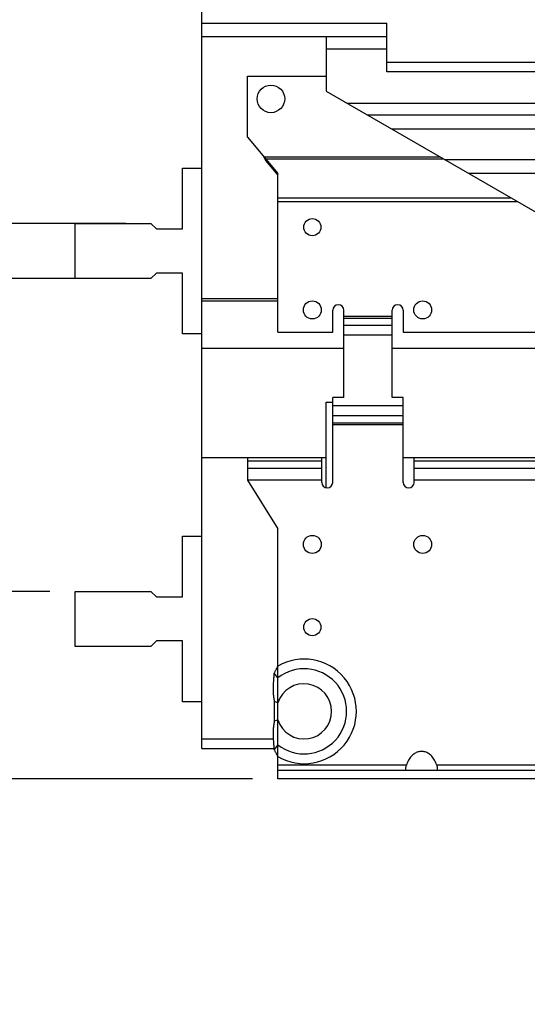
# Model space of a CAD drawing. Extents: x 0 to 17, y 0 to 11.
# Tile 4 of 29: x 10.1 to 11.3, y 1.8 to 4.2. Entities that reach past the tile are written whole.
import ezdxf
from ezdxf.enums import TextEntityAlignment as Align

# ---------------------------------------------------------------- set-up
doc = ezdxf.new("R2010")
doc.units = 0
doc.header["$LTSCALE"] = 0.935
doc.layers.get('0').update_dxf_attribs({"linetype": 'CONTINUOUS'})
doc.styles.add('TEXTSTYLE_0', font='arial.ttf', dxfattribs={"width": 0.8})
doc.dimstyles.new('DIMSTYLE_1', dxfattribs={"dimtxt": 0.12, "dimasz": 0.12, "dimexe": 0.18, "dimexo": 0.0625, "dimgap": 0.09, "dimtad": 0, "dimtih": 1, "dimtoh": 1, "dimdec": 1, "dimlfac": 6, "dimzin": 4, "dimtxsty": 'STANDARD', "dimcen": 0.09, "dimazin": 3, "dimtp": 0.1, "dimtm": 0.1, "dimtfac": 1, "dimtdec": 1, "dimtofl": 0, "dimtmove": 0, "dimatfit": 3, "dimtolj": 1, "dimtzin": 4})

# ---------------------------------------------------------------- blocks, each defined once
blk = doc.blocks.new('*D0')
at = {"color": 2, "linetype": 'CONTINUOUS'}
for p, q in [((10.1720357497, 3.6688687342), (9.1854409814, 3.6688687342)), ((9.2454409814, 3.6688687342), (9.2454409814, 3.5034104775)), ((9.2454409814, 2.34767254), (9.2454409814, 3.1314104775)), ((10.6543192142, 2.34767254), (9.1854409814, 2.34767254))]:
    blk.add_line(p, q, dxfattribs=at)
for points in [[(9.2754409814, 3.5488687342), (9.2454409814, 3.6688687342), (9.2154409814, 3.5488687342)], [(9.2154409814, 2.46767254), (9.2454409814, 2.34767254), (9.2754409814, 2.46767254)]]:
    blk.add_solid(points, dxfattribs=at)
at = {"color": 2, "linetype": 'CONTINUOUS', "style": 'TEXTSTYLE_0'}
for s, width, p, p2 in [('7.93', 0.6793680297, (8.9893815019, 3.3474104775), (9.3154781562, 3.3474104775)), ('[', 0.3866171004, (8.9893815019, 3.1674104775), (9.0357755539, 3.1674104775)), ('201,4', 0.6988847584, (9.0357755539, 3.1674104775), (9.4551064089, 3.1674104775)), (']', 0.3866171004, (9.4551064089, 3.1674104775), (9.501500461, 3.1674104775))]:
    blk.add_text(s, height=0.12, dxfattribs=dict(at, width=width)).set_placement(p, p2, align=Align.FIT)
blk = doc.blocks.new('*D1')
at = {"color": 2, "linetype": 'CONTINUOUS'}
for p, q in [((10.1720357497, 2.7938687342), (9.9425055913, 2.7938687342)), ((10.0025055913, 2.7938687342), (10.0025055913, 2.5707706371)), ((10.0025055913, 2.34767254), (10.0025055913, 2.5707706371)), ((10.0025055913, 2.5707706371), (10.0025055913, 2.1188557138)), ((10.6543192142, 2.34767254), (9.9425055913, 2.34767254)), ((10.0025055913, 2.1188557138), (9.8571236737, 2.1188557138))]:
    blk.add_line(p, q, dxfattribs=at)
for points in [[(10.0325055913, 2.6738687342), (10.0025055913, 2.7938687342), (9.9725055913, 2.6738687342)], [(9.9725055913, 2.46767254), (10.0025055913, 2.34767254), (10.0325055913, 2.46767254)]]:
    blk.add_solid(points, dxfattribs=at)
at = {"color": 2, "linetype": 'CONTINUOUS', "style": 'TEXTSTYLE_0'}
for s, width, p, p2 in [('2.68', 0.6793680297, (9.3782389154, 2.0588557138), (9.7043355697, 2.0588557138)), ('[', 0.3866171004, (9.3782389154, 1.8788557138), (9.4246329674, 1.8788557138)), ('68,0', 0.6793680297, (9.4246329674, 1.8788557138), (9.7507296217, 1.8788557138)), (']', 0.3866171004, (9.7507296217, 1.8788557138), (9.7971236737, 1.8788557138))]:
    blk.add_text(s, height=0.12, dxfattribs=dict(at, width=width)).set_placement(p, p2, align=Align.FIT)
blk = doc.blocks.new('*D2')
at = {"color": 2, "linetype": 'CONTINUOUS'}
for p, q in [((9.9873590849, 4.168352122), (9.8574180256, 4.168352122)), ((9.9873590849, 3.6688687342), (9.9873590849, 4.168352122)), ((10.3524819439, 3.6688687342), (9.9273590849, 3.6688687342)), ((10.3524819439, 3.5376351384), (9.9273590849, 3.5376351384)), ((9.9873590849, 3.5376351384), (9.9873590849, 3.3576351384))]:
    blk.add_line(p, q, dxfattribs=at)
for points in [[(9.9573590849, 3.7888687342), (9.9873590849, 3.6688687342), (10.0173590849, 3.7888687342)], [(10.0173590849, 3.4176351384), (9.9873590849, 3.5376351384), (9.9573590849, 3.4176351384)]]:
    blk.add_solid(points, dxfattribs=at)
at = {"color": 2, "linetype": 'CONTINUOUS', "style": 'TEXTSTYLE_0'}
for s, width, p, p2 in [('.79', 0.6468401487, (9.3785332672, 4.108352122), (9.6113957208, 4.108352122)), ('[', 0.3866171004, (9.3785332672, 3.928352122), (9.4249273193, 3.928352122)), (']', 0.3866171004, (9.7510239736, 3.928352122), (9.7974180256, 3.928352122)), ('20,0', 0.6793680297, (9.4249273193, 3.928352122), (9.7510239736, 3.928352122))]:
    blk.add_text(s, height=0.12, dxfattribs=dict(at, width=width)).set_placement(p, p2, align=Align.FIT)

msp = doc.modelspace()

# ---------------------------------------------------------------- linework, layer by layer
at = {"color": 7, "linetype": 'CONTINUOUS'}
for p, q in [((10.53387302, 2.4198529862), (10.53387302, 4.3883569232)), ((10.53387302, 4.145574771), (10.973505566, 4.145574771)), ((10.973505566, 4.0294330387), (10.973505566, 4.145574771)), ((10.973505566, 4.112766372), (10.53387302, 4.112766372)), ((10.8291486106, 4.112766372), (10.8291486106, 3.9834809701)), ((10.973505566, 4.0832388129), (10.8291486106, 4.0832388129)), ((10.973505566, 4.0523989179), (11.4984399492, 4.0523989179)), ((11.4984399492, 4.0294330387), (10.973505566, 4.0294330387)), ((10.6421407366, 3.8739192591), (10.6421407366, 4.0189323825)), ((10.6421407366, 4.0189323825), (10.8291486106, 4.0189323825)), ((10.8291486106, 3.9834809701), (11.5542142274, 3.564864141)), ((11.6362352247, 3.9543058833), (10.8796813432, 3.9543058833)), ((11.6362352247, 3.926086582), (10.9285586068, 3.926086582)), ((11.6362352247, 3.893278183), (10.9853844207, 3.893278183)), ((10.6421407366, 3.8739192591), (10.7143192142, 3.787900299)), ((10.6813120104, 3.8272367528), (10.6850276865, 3.8183804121)), ((10.6813120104, 3.8272367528), (11.0997715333, 3.8272367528)), ((10.6850276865, 3.8228085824), (10.6850276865, 3.8183804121)), ((10.6850276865, 3.8228085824), (11.1074413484, 3.822808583)), ((10.6850276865, 3.8183804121), (10.7143192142, 3.7834721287)), ((11.6362352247, 3.8204435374), (11.1115377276, 3.8204435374)), ((10.4879412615, 3.6557453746), (10.4879412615, 3.80010233)), ((10.4879412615, 3.80010233), (10.53387302, 3.80010233)), ((10.7143192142, 3.410008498), (10.7143192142, 3.787900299)), ((11.6362352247, 3.7876351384), (11.1683635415, 3.7876351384)), ((10.7143192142, 3.7298884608), (11.2683837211, 3.7298884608)), ((10.7143192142, 3.72103212), (11.2837233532, 3.72103212)), ((10.2320357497, 3.5376351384), (10.2320357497, 3.6688687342)), ((10.2320357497, 3.6688687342), (10.4124819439, 3.6688687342)), ((10.4124819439, 3.6688687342), (10.4256053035, 3.6557453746)), ((10.4256053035, 3.6557453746), (10.4879412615, 3.6557453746)), ((10.4124819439, 3.5376351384), (10.2320357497, 3.5376351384)), ((10.4256053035, 3.550758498), (10.4124819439, 3.5376351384)), ((10.4879412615, 3.550758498), (10.4256053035, 3.550758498)), ((10.4879412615, 3.4064015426), (10.4879412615, 3.550758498)), ((10.53387302, 3.4900629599), (10.7143192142, 3.4900629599)), ((10.53387302, 3.4848136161), (10.7143192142, 3.4848136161)), ((10.8448966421, 3.410008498), (10.8448966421, 3.4625019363)), ((10.8711433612, 3.254496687), (10.8711433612, 3.4625019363)), ((10.9860514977, 3.4473134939), (10.8711433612, 3.4473134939)), ((10.9860514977, 3.4426736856), (10.8711433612, 3.4426736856)), ((10.9860514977, 3.254496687), (10.9860514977, 3.4625019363)), ((11.0122982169, 3.4625019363), (11.0122982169, 3.410008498)), ((10.9860514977, 3.4259896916), (10.8711433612, 3.4259896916)), ((10.53387302, 3.4064015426), (10.4879412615, 3.4064015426)), ((10.7143192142, 3.410008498), (10.8448966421, 3.410008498)), ((10.9860514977, 3.4027906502), (10.8711433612, 3.4027906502)), ((11.0122982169, 3.410008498), (11.6198310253, 3.410008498)), ((10.8711433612, 3.3712965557), (10.53387302, 3.3712965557)), ((11.6362352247, 3.3712965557), (10.9860514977, 3.3712965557)), ((10.8291486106, 3.040211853), (10.8291486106, 3.2436718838)), ((10.8291486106, 3.2436718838), (10.8448966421, 3.2436718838)), ((10.8448966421, 3.0530531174), (10.8448966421, 3.254496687)), ((10.8711433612, 3.254496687), (10.8448966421, 3.254496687)), ((11.0122982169, 3.2348116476), (10.8448966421, 3.2348116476)), ((11.0122982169, 3.254496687), (10.9860514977, 3.254496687)), ((11.0122982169, 3.0530531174), (11.0122982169, 3.254496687)), ((11.0122982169, 3.2116126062), (10.8448966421, 3.2116126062)), ((10.8448966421, 3.1949286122), (11.0122982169, 3.1949286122)), ((10.8448966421, 3.1902888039), (11.0122982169, 3.1902888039)), ((10.53387302, 3.112110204), (10.8291486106, 3.112110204)), ((10.6421407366, 3.112110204), (10.6421407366, 3.0583024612)), ((10.8186499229, 3.1036713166), (10.6421407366, 3.1036713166)), ((10.8186499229, 3.0530531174), (10.8186499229, 3.112110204)), ((11.0122982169, 3.112110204), (11.6362352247, 3.112110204)), ((11.038544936, 3.0530531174), (11.038544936, 3.112110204)), ((11.6198310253, 3.1036713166), (11.038544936, 3.1036713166)), ((10.8186499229, 3.0861413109), (10.6421407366, 3.0861413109)), ((11.6198310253, 3.0861413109), (11.038544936, 3.0861413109)), ((10.6421407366, 3.0583024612), (10.7143192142, 2.9427927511)), ((10.8186499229, 3.0583024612), (10.6421407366, 3.0583024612)), ((11.6198310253, 3.0583024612), (11.038544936, 3.0583024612)), ((10.7143192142, 2.34767254), (10.7143192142, 2.9427927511)), ((10.4879412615, 2.7807453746), (10.4879412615, 2.92510233)), ((10.4879412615, 2.92510233), (10.53387302, 2.92510233)), ((10.2320357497, 2.6626351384), (10.2320357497, 2.7938687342)), ((10.2320357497, 2.7938687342), (10.4124819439, 2.7938687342)), ((10.4124819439, 2.7938687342), (10.4256053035, 2.7807453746)), ((10.4256053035, 2.7807453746), (10.4879412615, 2.7807453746)), ((10.4256053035, 2.675758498), (10.4124819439, 2.6626351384)), ((10.4879412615, 2.675758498), (10.4256053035, 2.675758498)), ((10.4879412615, 2.5314015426), (10.4879412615, 2.675758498)), ((10.4124819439, 2.6626351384), (10.2320357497, 2.6626351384)), ((10.7143192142, 2.5882615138), (10.7057523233, 2.5992323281)), ((10.53387302, 2.5314015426), (10.4879412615, 2.5314015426)), ((10.7143192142, 2.5289225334), (10.7065730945, 2.5314685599)), ((10.7065730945, 2.4853988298), (10.7065730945, 2.5314685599)), ((10.7143192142, 2.4879448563), (10.7065730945, 2.4853988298)), ((10.53387302, 2.4428188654), (10.7041961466, 2.4428188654)), ((10.53387302, 2.4198529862), (10.7056132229, 2.4198529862)), ((10.7143192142, 2.4286058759), (10.7057523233, 2.4176350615)), ((11.0203024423, 2.3804809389), (10.7143192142, 2.3804809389)), ((12.0725869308, 2.3673575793), (10.7143192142, 2.3673575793)), ((11.8168903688, 2.3804809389), (11.0920630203, 2.3804809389)), ((12.0725869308, 2.34767254), (10.7143192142, 2.34767254))]:
    msp.add_line(p, q, dxfattribs=at)
for centre, radius in [((10.6979150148, 3.9651266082), 0.032808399), ((10.7963402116, 3.660008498), 0.0203412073), ((10.7963402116, 3.4631581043), 0.0213254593), ((11.0588074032, 3.4631581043), 0.0213254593), ((10.7963402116, 2.9054153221), 0.0213254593), ((11.0588074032, 2.9054153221), 0.0213254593), ((10.7963402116, 2.7085649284), 0.0203412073)]:
    msp.add_circle(centre, radius, dxfattribs=at)
for centre, radius, start, end in [((10.8580200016, 3.4625019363), 0.0131233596, 0, 180), ((10.9991748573, 3.4625019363), 0.0131233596, 0, 180), ((10.8317732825, 3.0530531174), 0.0131233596, 180, 360), ((11.0254215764, 3.0530531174), 0.0131233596, 180, 360), ((10.7766551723, 2.5084336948), 0.1244820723, 239.9495382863, 120.0504617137), ((10.7766551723, 2.5084336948), 0.1012830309, 232.0144296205, 127.9855703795), ((10.7766551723, 2.5084336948), 0.0656167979, 198.1948723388, 161.8051276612)]:
    msp.add_arc(centre, radius, start, end, dxfattribs=at)
at = {"color": 4, "linetype": 'CONTINUOUS'}
msp.add_open_spline([(0.2175, 10.8), (0.2175006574, 10.8000004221), (0.2175042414, 10.7999998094), (0.2175090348, 10.8000001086), (0.2175185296, 10.7999999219), (0.2175315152, 10.8000000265), (0.2175473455, 10.7999999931), (0.2175683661, 10.800000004), (0.2175946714, 10.7999999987), (0.2176367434, 10.8000000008), (0.217689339, 10.7999999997), (0.2177524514, 10.8000000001), (0.2178155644, 10.8), (0.2178997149, 10.8), (0.218004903, 10.8), (0.2181311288, 10.8), (0.2182994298, 10.8), (0.2185098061, 10.8), (0.2187622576, 10.8), (0.2190147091, 10.8), (0.2192671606, 10.8), (0.2196037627, 10.8), (0.2200245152, 10.8), (0.2205294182, 10.8), (0.2210343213, 10.8), (0.2217075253, 10.8), (0.2225490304, 10.8), (0.2235588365, 10.8), (0.2245686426, 10.8), (0.2255784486, 10.8), (0.2265882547, 10.8), (0.2279346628, 10.8), (0.229617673, 10.8), (0.2316372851, 10.8), (0.2336568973, 10.8), (0.2356765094, 10.8), (0.2376961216, 10.8), (0.2397157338, 10.8), (0.24240855, 10.8), (0.2457745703, 10.8), (0.2498137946, 10.8), (0.2538530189, 10.8), (0.2578922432, 10.8), (0.2619314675, 10.8), (0.2673171, 10.8), (0.2740491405, 10.8), (0.2821275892, 10.8), (0.2902060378, 10.8), (0.2982844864, 10.8), (0.3063629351, 10.8), (0.3144413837, 10.8), (0.3225198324, 10.8), (0.3332910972, 10.8), (0.3467551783, 10.8), (0.3629120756, 10.8), (0.3790689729, 10.8), (0.3952258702, 10.8), (0.4113827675, 10.8), (0.4275396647, 10.8), (0.4490821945, 10.8), (0.4760103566, 10.8), (0.5083241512, 10.8), (0.5406379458, 10.8), (0.5729517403, 10.8), (0.6052655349, 10.8), (0.6375793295, 10.8), (0.6698931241, 10.8), (0.7022069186, 10.8), (0.7452919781, 10.8), (0.7991483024, 10.8), (0.8637758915, 10.8), (0.9284034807, 10.8), (0.9930310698, 10.8), (1.057658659, 10.8), (1.1222862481, 10.8), (1.1869138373, 10.8), (1.2730839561, 10.8), (1.3807966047, 10.8), (1.510051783, 10.8), (1.6393069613, 10.8), (1.7685621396, 10.8), (1.8978173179, 10.8), (2.0270724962, 10.8), (2.1563276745, 10.8), (2.2855828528, 10.8), (2.4148380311, 10.8), (2.5871782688, 10.8), (2.802603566, 10.8), (3.0611139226, 10.8), (3.3196242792, 10.8), (3.5781346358, 10.8), (3.8366449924, 10.8), (4.095155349, 10.8), (4.3536657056, 10.8), (4.6121760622, 10.8), (4.9568565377, 10.8), (5.387707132, 10.8), (5.9047278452, 10.8), (6.4217485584, 10.8), (6.9387692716, 10.8), (7.4557899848, 10.8), (7.972810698, 10.8), (8.4898314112, 10.8), (9.0068521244, 10.8), (9.5238728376, 10.8), (10.0408935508, 10.8), (10.557914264, 10.8), (11.0749349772, 10.8), (11.5919556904, 10.8), (12.0228062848, 10.8), (12.3674867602, 10.8), (12.6259971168, 10.8), (12.8845074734, 10.8), (13.14301783, 10.8), (13.4015281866, 10.8), (13.6600385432, 10.8), (13.9185488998, 10.8), (14.1770592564, 10.8), (14.3924845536, 10.8), (14.5648247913, 10.8), (14.6940799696, 10.8), (14.8233351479, 10.8), (14.9525903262, 10.8), (15.0818455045, 10.8), (15.2111006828, 10.8), (15.3403558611, 10.8), (15.4696110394, 10.8), (15.5988662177, 10.8), (15.7065788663, 10.8), (15.7927489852, 10.8), (15.8573765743, 10.8), (15.9220041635, 10.8), (15.9866317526, 10.8), (16.0512593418, 10.8), (16.1158869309, 10.8), (16.1805145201, 10.8), (16.2343708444, 10.8), (16.2774559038, 10.8), (16.3097696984, 10.8), (16.342083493, 10.8), (16.3743972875, 10.8), (16.4067110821, 10.8), (16.4390248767, 10.8), (16.4713386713, 10.8), (16.5036524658, 10.8), (16.530580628, 10.8), (16.5521231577, 10.8), (16.568280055, 10.8), (16.5844369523, 10.8), (16.6005938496, 10.8), (16.6167507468, 10.8), (16.6329076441, 10.8), (16.6463717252, 10.8), (16.6571429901, 10.8), (16.6652214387, 10.8), (16.6732998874, 10.8), (16.681378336, 10.8), (16.6894567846, 10.8), (16.6975352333, 10.8), (16.7056136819, 10.8), (16.7123457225, 10.8), (16.7177313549, 10.8), (16.7217705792, 10.8), (16.7258098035, 10.8), (16.7298490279, 10.8), (16.7338882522, 10.8), (16.7372542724, 10.8), (16.7399470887, 10.8), (16.7419667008, 10.8), (16.743986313, 10.8), (16.7460059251, 10.8), (16.7480255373, 10.8), (16.7500451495, 10.8), (16.7517281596, 10.8), (16.7530745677, 10.8), (16.7540843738, 10.8), (16.7550941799, 10.8), (16.7561039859, 10.8), (16.757113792, 10.8), (16.7579552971, 10.8), (16.7586285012, 10.8), (16.7591334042, 10.8), (16.7596383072, 10.8), (16.7600590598, 10.8), (16.7603956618, 10.8), (16.7606481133, 10.8), (16.7609005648, 10.8), (16.7611530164, 10.8), (16.7613633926, 10.8), (16.7615316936, 10.8), (16.7616579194, 10.8), (16.7617631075, 10.8), (16.761847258, 10.8), (16.761910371, 10.8000000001), (16.7619734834, 10.7999999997), (16.7620260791, 10.8000000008), (16.762068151, 10.7999999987), (16.7620944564, 10.800000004), (16.762115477, 10.7999999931), (16.7621313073, 10.8000000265), (16.7621442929, 10.7999999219), (16.7621537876, 10.8000001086), (16.7621585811, 10.7999998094), (16.762163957, 10.8000007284), (16.7621625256, 10.7999972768), (16.7621629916, 10.7999941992), (16.7621627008, 10.799988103), (16.7621628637, 10.7999797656), (16.7621628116, 10.7999696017), (16.7621628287, 10.7999561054), (16.7621628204, 10.7999392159), (16.7621628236, 10.7999122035), (16.762162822, 10.7998784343), (16.7621628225, 10.7998379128), (16.7621628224, 10.7997973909), (16.7621628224, 10.7997433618), (16.7621628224, 10.7996758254), (16.7621628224, 10.7995947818), (16.7621628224, 10.7994867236), (16.7621628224, 10.7993516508), (16.7621628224, 10.7991895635), (16.7621628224, 10.7990274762), (16.7621628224, 10.7988653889), (16.7621628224, 10.7986492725), (16.7621628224, 10.798379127), (16.7621628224, 10.7980549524), (16.7621628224, 10.7977307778), (16.7621628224, 10.797298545), (16.7621628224, 10.796758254), (16.7621628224, 10.7961099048), (16.7621628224, 10.7954615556), (16.7621628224, 10.7948132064), (16.7621628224, 10.7941648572), (16.7621628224, 10.7933003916), (16.7621628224, 10.7922198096), (16.7621628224, 10.7909231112), (16.7621628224, 10.7896264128), (16.7621628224, 10.7883297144), (16.7621628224, 10.787033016), (16.7621628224, 10.7857363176), (16.7621628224, 10.7840073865), (16.7621628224, 10.7818462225), (16.7621628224, 10.7792528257), (16.7621628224, 10.7766594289), (16.7621628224, 10.7740660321), (16.7621628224, 10.7714726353), (16.7621628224, 10.7680147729), (16.7621628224, 10.7636924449), (16.7621628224, 10.7585056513), (16.7621628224, 10.7533188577), (16.7621628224, 10.7481320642), (16.7621628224, 10.7429452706), (16.7621628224, 10.737758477), (16.7621628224, 10.7325716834), (16.7621628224, 10.7256559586), (16.7621628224, 10.7170113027), (16.7621628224, 10.7066377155), (16.7621628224, 10.6962641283), (16.7621628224, 10.6858905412), (16.7621628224, 10.675516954), (16.7621628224, 10.6651433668), (16.7621628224, 10.6513119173), (16.7621628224, 10.6340226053), (16.7621628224, 10.613275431), (16.7621628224, 10.5925282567), (16.7621628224, 10.5717810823), (16.7621628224, 10.551033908), (16.7621628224, 10.5302867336), (16.7621628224, 10.5095395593), (16.7621628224, 10.488792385), (16.7621628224, 10.4611294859), (16.7621628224, 10.426550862), (16.7621628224, 10.3850565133), (16.7621628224, 10.3435621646), (16.7621628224, 10.302067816), (16.7621628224, 10.2605734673), (16.7621628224, 10.2190791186), (16.7621628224, 10.17758477), (16.7621628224, 10.1222589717), (16.7621628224, 10.0531017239), (16.7621628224, 9.9701130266), (16.7621628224, 9.8871243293), (16.7621628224, 9.8041356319), (16.7621628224, 9.7211469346), (16.7621628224, 9.6381582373), (16.7621628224, 9.5551695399), (16.7621628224, 9.4721808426), (16.7621628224, 9.3891921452), (16.7621628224, 9.2785405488), (16.7621628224, 9.1402260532), (16.7621628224, 8.9742486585), (16.7621628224, 8.8082712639), (16.7621628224, 8.6422938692), (16.7621628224, 8.4763164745), (16.7621628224, 8.3103390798), (16.7621628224, 8.1443616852), (16.7621628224, 7.9783842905), (16.7621628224, 7.7570810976), (16.7621628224, 7.4804521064), (16.7621628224, 7.1484973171), (16.7621628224, 6.8165425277), (16.7621628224, 6.4845877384), (16.7621628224, 6.152632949), (16.7621628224, 5.8206781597), (16.7621628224, 5.4887233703), (16.7621628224, 5.156768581), (16.7621628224, 4.8248137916), (16.7621628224, 4.4928590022), (16.7621628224, 4.1609042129), (16.7621628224, 3.8289494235), (16.7621628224, 3.4969946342), (16.7621628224, 3.220365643), (16.7621628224, 2.9990624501), (16.7621628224, 2.8330850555), (16.7621628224, 2.6671076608), (16.7621628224, 2.5011302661), (16.7621628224, 2.3351528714), (16.7621628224, 2.1691754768), (16.7621628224, 2.0031980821), (16.7621628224, 1.8372206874), (16.7621628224, 1.6989061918), (16.7621628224, 1.5882545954), (16.7621628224, 1.505265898), (16.7621628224, 1.4222772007), (16.7621628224, 1.3392885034), (16.7621628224, 1.256299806), (16.7621628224, 1.1733111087), (16.7621628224, 1.0903224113), (16.7621628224, 1.007333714), (16.7621628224, 0.9243450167), (16.7621628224, 0.8551877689), (16.7621628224, 0.7998619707), (16.7621628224, 0.758367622), (16.7621628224, 0.7168732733), (16.7621628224, 0.6753789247), (16.7621628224, 0.633884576), (16.7621628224, 0.5923902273), (16.7621628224, 0.5508958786), (16.7621628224, 0.5163172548), (16.7621628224, 0.4886543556), (16.7621628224, 0.4679071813), (16.7621628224, 0.447160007), (16.7621628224, 0.4264128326), (16.7621628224, 0.4056656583), (16.7621628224, 0.384918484), (16.7621628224, 0.3641713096), (16.7621628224, 0.3434241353), (16.7621628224, 0.3261348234), (16.7621628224, 0.3123033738), (16.7621628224, 0.3019297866), (16.7621628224, 0.2915561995), (16.7621628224, 0.2811826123), (16.7621628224, 0.2708090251), (16.7621628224, 0.260435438), (16.7621628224, 0.251790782), (16.7621628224, 0.2448750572), (16.7621628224, 0.2396882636), (16.7621628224, 0.23450147), (16.7621628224, 0.2293146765), (16.7621628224, 0.2241278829), (16.7621628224, 0.2189410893), (16.7621628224, 0.2137542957), (16.7621628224, 0.2094319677), (16.7621628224, 0.2059741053), (16.7621628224, 0.2033807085), (16.7621628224, 0.2007873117), (16.7621628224, 0.198193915), (16.7621628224, 0.1956005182), (16.7621628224, 0.1934393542), (16.7621628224, 0.191710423), (16.7621628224, 0.1904137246), (16.7621628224, 0.1891170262), (16.7621628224, 0.1878203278), (16.7621628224, 0.1865236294), (16.7621628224, 0.185226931), (16.7621628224, 0.184146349), (16.7621628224, 0.1832818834), (16.7621628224, 0.1826335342), (16.7621628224, 0.181985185), (16.7621628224, 0.1813368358), (16.7621628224, 0.1806884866), (16.7621628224, 0.1801481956), (16.7621628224, 0.1797159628), (16.7621628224, 0.1793917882), (16.7621628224, 0.1790676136), (16.7621628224, 0.1787974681), (16.7621628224, 0.1785813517), (16.7621628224, 0.1784192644), (16.7621628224, 0.1782571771), (16.7621628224, 0.1780950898), (16.7621628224, 0.1779600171), (16.7621628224, 0.1778519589), (16.7621628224, 0.1777709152), (16.7621628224, 0.1777033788), (16.7621628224, 0.1776493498), (16.7621628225, 0.1776088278), (16.762162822, 0.1775683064), (16.7621628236, 0.1775345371), (16.7621628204, 0.1775075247), (16.7621628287, 0.1774906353), (16.7621628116, 0.1774771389), (16.7621628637, 0.177466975), (16.7621627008, 0.1774586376), (16.7621629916, 0.1774525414), (16.7621625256, 0.1774494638), (16.762163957, 0.1774460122), (16.7621585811, 0.1774469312), (16.7621537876, 0.177446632), (16.7621442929, 0.1774468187), (16.7621313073, 0.1774467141), (16.762115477, 0.1774467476), (16.7620944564, 0.1774467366), (16.762068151, 0.1774467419), (16.7620260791, 0.1774467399), (16.7619734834, 0.1774467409), (16.761910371, 0.1774467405), (16.761847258, 0.1774467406), (16.7617631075, 0.1774467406), (16.7616579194, 0.1774467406), (16.7615316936, 0.1774467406), (16.7613633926, 0.1774467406), (16.7611530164, 0.1774467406), (16.7609005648, 0.1774467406), (16.7606481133, 0.1774467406), (16.7603956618, 0.1774467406), (16.7600590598, 0.1774467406), (16.7596383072, 0.1774467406), (16.7591334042, 0.1774467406), (16.7586285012, 0.1774467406), (16.7579552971, 0.1774467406), (16.757113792, 0.1774467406), (16.7561039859, 0.1774467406), (16.7550941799, 0.1774467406), (16.7540843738, 0.1774467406), (16.7530745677, 0.1774467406), (16.7517281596, 0.1774467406), (16.7500451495, 0.1774467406), (16.7480255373, 0.1774467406), (16.7460059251, 0.1774467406), (16.743986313, 0.1774467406), (16.7419667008, 0.1774467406), (16.7399470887, 0.1774467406), (16.7372542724, 0.1774467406), (16.7338882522, 0.1774467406), (16.7298490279, 0.1774467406), (16.7258098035, 0.1774467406), (16.7217705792, 0.1774467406), (16.7177313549, 0.1774467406), (16.7123457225, 0.1774467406), (16.7056136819, 0.1774467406), (16.6975352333, 0.1774467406), (16.6894567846, 0.1774467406), (16.681378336, 0.1774467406), (16.6732998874, 0.1774467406), (16.6652214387, 0.1774467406), (16.6571429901, 0.1774467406), (16.6463717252, 0.1774467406), (16.6329076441, 0.1774467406), (16.6167507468, 0.1774467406), (16.6005938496, 0.1774467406), (16.5844369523, 0.1774467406), (16.568280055, 0.1774467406), (16.5521231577, 0.1774467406), (16.530580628, 0.1774467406), (16.5036524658, 0.1774467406), (16.4713386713, 0.1774467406), (16.4390248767, 0.1774467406), (16.4067110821, 0.1774467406), (16.3743972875, 0.1774467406), (16.342083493, 0.1774467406), (16.3097696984, 0.1774467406), (16.2774559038, 0.1774467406), (16.2343708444, 0.1774467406), (16.1805145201, 0.1774467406), (16.1158869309, 0.1774467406), (16.0512593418, 0.1774467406), (15.9866317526, 0.1774467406), (15.9220041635, 0.1774467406), (15.8573765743, 0.1774467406), (15.7927489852, 0.1774467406), (15.7065788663, 0.1774467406), (15.5988662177, 0.1774467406), (15.4696110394, 0.1774467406), (15.3403558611, 0.1774467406), (15.2111006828, 0.1774467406), (15.0818455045, 0.1774467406), (14.9525903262, 0.1774467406), (14.8233351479, 0.1774467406), (14.6940799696, 0.1774467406), (14.5648247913, 0.1774467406), (14.3924845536, 0.1774467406), (14.1770592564, 0.1774467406), (13.9185488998, 0.1774467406), (13.6600385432, 0.1774467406), (13.4015281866, 0.1774467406), (13.14301783, 0.1774467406), (12.8845074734, 0.1774467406), (12.6259971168, 0.1774467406), (12.3674867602, 0.1774467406), (12.0228062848, 0.1774467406), (11.5919556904, 0.1774467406), (11.0749349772, 0.1774467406), (10.557914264, 0.1774467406), (10.0408935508, 0.1774467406), (9.5238728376, 0.1774467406), (9.0068521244, 0.1774467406), (8.4898314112, 0.1774467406), (7.972810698, 0.1774467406), (7.4557899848, 0.1774467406), (6.9387692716, 0.1774467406), (6.4217485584, 0.1774467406), (5.9047278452, 0.1774467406), (5.387707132, 0.1774467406), (4.9568565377, 0.1774467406), (4.6121760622, 0.1774467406), (4.3536657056, 0.1774467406), (4.095155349, 0.1774467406), (3.8366449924, 0.1774467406), (3.5781346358, 0.1774467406), (3.3196242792, 0.1774467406), (3.0611139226, 0.1774467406), (2.802603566, 0.1774467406), (2.5871782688, 0.1774467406), (2.4148380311, 0.1774467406), (2.2855828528, 0.1774467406), (2.1563276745, 0.1774467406), (2.0270724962, 0.1774467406), (1.8978173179, 0.1774467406), (1.7685621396, 0.1774467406), (1.6393069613, 0.1774467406), (1.510051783, 0.1774467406), (1.3807966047, 0.1774467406), (1.2730839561, 0.1774467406), (1.1869138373, 0.1774467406), (1.1222862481, 0.1774467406), (1.057658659, 0.1774467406), (0.9930310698, 0.1774467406), (0.9284034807, 0.1774467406), (0.8637758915, 0.1774467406), (0.7991483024, 0.1774467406), (0.7452919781, 0.1774467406), (0.7022069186, 0.1774467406), (0.6698931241, 0.1774467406), (0.6375793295, 0.1774467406), (0.6052655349, 0.1774467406), (0.5729517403, 0.1774467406), (0.5406379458, 0.1774467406), (0.5083241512, 0.1774467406), (0.4760103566, 0.1774467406), (0.4490821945, 0.1774467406), (0.4275396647, 0.1774467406), (0.4113827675, 0.1774467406), (0.3952258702, 0.1774467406), (0.3790689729, 0.1774467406), (0.3629120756, 0.1774467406), (0.3467551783, 0.1774467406), (0.3332910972, 0.1774467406), (0.3225198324, 0.1774467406), (0.3144413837, 0.1774467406), (0.3063629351, 0.1774467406), (0.2982844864, 0.1774467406), (0.2902060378, 0.1774467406), (0.2821275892, 0.1774467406), (0.2740491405, 0.1774467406), (0.2673171, 0.1774467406), (0.2619314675, 0.1774467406), (0.2578922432, 0.1774467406), (0.2538530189, 0.1774467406), (0.2498137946, 0.1774467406), (0.2457745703, 0.1774467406), (0.24240855, 0.1774467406), (0.2397157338, 0.1774467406), (0.2376961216, 0.1774467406), (0.2356765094, 0.1774467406), (0.2336568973, 0.1774467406), (0.2316372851, 0.1774467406), (0.229617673, 0.1774467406), (0.2279346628, 0.1774467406), (0.2265882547, 0.1774467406), (0.2255784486, 0.1774467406), (0.2245686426, 0.1774467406), (0.2235588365, 0.1774467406), (0.2225490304, 0.1774467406), (0.2217075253, 0.1774467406), (0.2210343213, 0.1774467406), (0.2205294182, 0.1774467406), (0.2200245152, 0.1774467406), (0.2196037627, 0.1774467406), (0.2192671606, 0.1774467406), (0.2190147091, 0.1774467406), (0.2187622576, 0.1774467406), (0.2185098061, 0.1774467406), (0.2182994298, 0.1774467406), (0.2181311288, 0.1774467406), (0.218004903, 0.1774467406), (0.2178997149, 0.1774467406), (0.2178155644, 0.1774467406), (0.2177524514, 0.1774467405), (0.217689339, 0.1774467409), (0.2176367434, 0.1774467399), (0.2175946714, 0.1774467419), (0.2175683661, 0.1774467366), (0.2175473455, 0.1774467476), (0.2175315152, 0.1774467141), (0.2175185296, 0.1774468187), (0.2175090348, 0.177446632), (0.2175042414, 0.1774469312), (0.2174988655, 0.1774460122), (0.2175002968, 0.1774494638), (0.2174998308, 0.1774525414), (0.2175001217, 0.1774586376), (0.2174999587, 0.177466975), (0.2175000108, 0.1774771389), (0.2174999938, 0.1774906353), (0.2175000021, 0.1775075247), (0.2174999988, 0.1775345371), (0.2175000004, 0.1775683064), (0.2174999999, 0.1776088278), (0.2175, 0.1776493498), (0.2175, 0.1777033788), (0.2175, 0.1777709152), (0.2175, 0.1778519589), (0.2175, 0.1779600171), (0.2175, 0.1780950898), (0.2175, 0.1782571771), (0.2175, 0.1784192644), (0.2175, 0.1785813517), (0.2175, 0.1787974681), (0.2175, 0.1790676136), (0.2175, 0.1793917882), (0.2175, 0.1797159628), (0.2175, 0.1801481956), (0.2175, 0.1806884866), (0.2175, 0.1813368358), (0.2175, 0.181985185), (0.2175, 0.1826335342), (0.2175, 0.1832818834), (0.2175, 0.184146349), (0.2175, 0.185226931), (0.2175, 0.1865236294), (0.2175, 0.1878203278), (0.2175, 0.1891170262), (0.2175, 0.1904137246), (0.2175, 0.191710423), (0.2175, 0.1934393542), (0.2175, 0.1956005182), (0.2175, 0.198193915), (0.2175, 0.2007873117), (0.2175, 0.2033807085), (0.2175, 0.2059741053), (0.2175, 0.2094319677), (0.2175, 0.2137542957), (0.2175, 0.2189410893), (0.2175, 0.2241278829), (0.2175, 0.2293146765), (0.2175, 0.23450147), (0.2175, 0.2396882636), (0.2175, 0.2448750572), (0.2175, 0.251790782), (0.2175, 0.260435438), (0.2175, 0.2708090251), (0.2175, 0.2811826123), (0.2175, 0.2915561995), (0.2175, 0.3019297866), (0.2175, 0.3123033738), (0.2175, 0.3261348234), (0.2175, 0.3434241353), (0.2175, 0.3641713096), (0.2175, 0.384918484), (0.2175, 0.4056656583), (0.2175, 0.4264128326), (0.2175, 0.447160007), (0.2175, 0.4679071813), (0.2175, 0.4886543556), (0.2175, 0.5163172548), (0.2175, 0.5508958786), (0.2175, 0.5923902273), (0.2175, 0.633884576), (0.2175, 0.6753789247), (0.2175, 0.7168732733), (0.2175, 0.758367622), (0.2175, 0.7998619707), (0.2175, 0.8551877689), (0.2175, 0.9243450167), (0.2175, 1.007333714), (0.2175, 1.0903224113), (0.2175, 1.1733111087), (0.2175, 1.256299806), (0.2175, 1.3392885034), (0.2175, 1.4222772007), (0.2175, 1.505265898), (0.2175, 1.5882545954), (0.2175, 1.6989061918), (0.2175, 1.8372206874), (0.2175, 2.0031980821), (0.2175, 2.1691754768), (0.2175, 2.3351528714), (0.2175, 2.5011302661), (0.2175, 2.6671076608), (0.2175, 2.8330850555), (0.2175, 2.9990624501), (0.2175, 3.220365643), (0.2175, 3.4969946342), (0.2175, 3.8289494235), (0.2175, 4.1609042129), (0.2175, 4.4928590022), (0.2175, 4.8248137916), (0.2175, 5.156768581), (0.2175, 5.4887233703), (0.2175, 5.8206781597), (0.2175, 6.152632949), (0.2175, 6.4845877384), (0.2175, 6.8165425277), (0.2175, 7.1484973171), (0.2175, 7.4804521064), (0.2175, 7.7570810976), (0.2175, 7.9783842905), (0.2175, 8.1443616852), (0.2175, 8.3103390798), (0.2175, 8.4763164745), (0.2175, 8.6422938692), (0.2175, 8.8082712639), (0.2175, 8.9742486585), (0.2175, 9.1402260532), (0.2175, 9.2785405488), (0.2175, 9.3891921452), (0.2175, 9.4721808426), (0.2175, 9.5551695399), (0.2175, 9.6381582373), (0.2175, 9.7211469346), (0.2175, 9.8041356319), (0.2175, 9.8871243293), (0.2175, 9.9701130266), (0.2175, 10.0531017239), (0.2175, 10.1222589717), (0.2175, 10.17758477), (0.2175, 10.2190791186), (0.2175, 10.2605734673), (0.2175, 10.302067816), (0.2175, 10.3435621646), (0.2175, 10.3850565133), (0.2175, 10.426550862), (0.2175, 10.4611294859), (0.2175, 10.488792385), (0.2175, 10.5095395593), (0.2175, 10.5302867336), (0.2175, 10.551033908), (0.2175, 10.5717810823), (0.2175, 10.5925282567), (0.2175, 10.613275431), (0.2175, 10.6340226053), (0.2175, 10.6513119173), (0.2175, 10.6651433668), (0.2175, 10.675516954), (0.2175, 10.6858905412), (0.2175, 10.6962641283), (0.2175, 10.7066377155), (0.2175, 10.7170113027), (0.2175, 10.7256559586), (0.2175, 10.7325716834), (0.2175, 10.737758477), (0.2175, 10.7429452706), (0.2175, 10.7481320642), (0.2175, 10.7533188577), (0.2175, 10.7585056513), (0.2175, 10.7636924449), (0.2175, 10.7680147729), (0.2175, 10.7714726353), (0.2175, 10.7740660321), (0.2175, 10.7766594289), (0.2175, 10.7792528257), (0.2175, 10.7818462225), (0.2175, 10.7840073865), (0.2175, 10.7857363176), (0.2175, 10.787033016), (0.2175, 10.7883297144), (0.2175, 10.7896264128), (0.2175, 10.7909231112), (0.2175, 10.7922198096), (0.2175, 10.7933003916), (0.2175, 10.7941648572), (0.2175, 10.7948132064), (0.2175, 10.7954615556), (0.2175, 10.7961099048), (0.2175, 10.796758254), (0.2175, 10.797298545), (0.2175, 10.7977307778), (0.2175, 10.7980549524), (0.2175, 10.798379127), (0.2175, 10.7986492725), (0.2175, 10.7988653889), (0.2175, 10.7990274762), (0.2175, 10.7991895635), (0.2175, 10.7993516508), (0.2175, 10.7994867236), (0.2175, 10.7995947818), (0.2175, 10.7996758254), (0.2175, 10.7997433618), (0.2175, 10.7997973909), (0.2174999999, 10.7998379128), (0.2175000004, 10.7998784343), (0.2174999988, 10.7999122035), (0.2175000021, 10.7999392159), (0.2174999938, 10.7999561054), (0.2175000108, 10.7999696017), (0.2174999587, 10.7999797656), (0.2175001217, 10.799988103), (0.2174998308, 10.7999941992), (0.2175002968, 10.7999972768), (0.2174993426, 10.7999995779), (0.2175, 10.8)], degree=3, knots=[0, 0, 0, 0, 5.96e-08, 1.192e-07, 2.384e-07, 4.768e-07, 7.153e-07, 9.537e-07, 1.4305e-06, 1.9073e-06, 2.861e-06, 3.8147e-06, 4.7684e-06, 5.722e-06, 7.6294e-06, 9.5367e-06, 1.14441e-05, 1.52588e-05, 1.90735e-05, 2.28882e-05, 2.67029e-05, 3.05176e-05, 3.8147e-05, 4.57764e-05, 5.34058e-05, 6.10352e-05, 7.62939e-05, 9.15527e-05, 0.0001068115, 0.0001220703, 0.0001373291, 0.0001525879, 0.0001831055, 0.000213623, 0.0002441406, 0.0002746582, 0.0003051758, 0.0003356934, 0.0003662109, 0.0004272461, 0.0004882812, 0.0005493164, 0.0006103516, 0.0006713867, 0.0007324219, 0.0008544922, 0.0009765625, 0.0010986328, 0.0012207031, 0.0013427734, 0.0014648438, 0.0015869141, 0.0017089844, 0.001953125, 0.0021972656, 0.0024414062, 0.0026855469, 0.0029296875, 0.0031738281, 0.0034179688, 0.00390625, 0.0043945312, 0.0048828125, 0.0053710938, 0.005859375, 0.0063476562, 0.0068359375, 0.0073242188, 0.0078125, 0.0087890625, 0.009765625, 0.0107421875, 0.01171875, 0.0126953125, 0.013671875, 0.0146484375, 0.015625, 0.017578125, 0.01953125, 0.021484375, 0.0234375, 0.025390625, 0.02734375, 0.029296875, 0.03125, 0.033203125, 0.03515625, 0.0390625, 0.04296875, 0.046875, 0.05078125, 0.0546875, 0.05859375, 0.0625, 0.06640625, 0.0703125, 0.078125, 0.0859375, 0.09375, 0.1015625, 0.109375, 0.1171875, 0.125, 0.1328125, 0.140625, 0.1484375, 0.15625, 0.1640625, 0.171875, 0.1796875, 0.18359375, 0.1875, 0.19140625, 0.1953125, 0.19921875, 0.203125, 0.20703125, 0.2109375, 0.21484375, 0.216796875, 0.21875, 0.220703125, 0.22265625, 0.224609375, 0.2265625, 0.228515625, 0.23046875, 0.232421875, 0.234375, 0.2353515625, 0.236328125, 0.2373046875, 0.23828125, 0.2392578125, 0.240234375, 0.2412109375, 0.2421875, 0.2426757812, 0.2431640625, 0.2436523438, 0.244140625, 0.2446289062, 0.2451171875, 0.2456054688, 0.24609375, 0.2465820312, 0.2468261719, 0.2470703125, 0.2473144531, 0.2475585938, 0.2478027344, 0.248046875, 0.2482910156, 0.2484130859, 0.2485351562, 0.2486572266, 0.2487792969, 0.2489013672, 0.2490234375, 0.2491455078, 0.2492675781, 0.2493286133, 0.2493896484, 0.2494506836, 0.2495117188, 0.2495727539, 0.2496337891, 0.2496643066, 0.2496948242, 0.2497253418, 0.2497558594, 0.249786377, 0.2498168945, 0.2498474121, 0.2498626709, 0.2498779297, 0.2498931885, 0.2499084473, 0.2499237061, 0.2499389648, 0.2499465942, 0.2499542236, 0.249961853, 0.2499694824, 0.2499732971, 0.2499771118, 0.2499809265, 0.2499847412, 0.2499885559, 0.2499904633, 0.2499923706, 0.249994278, 0.2499952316, 0.2499961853, 0.249997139, 0.2499980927, 0.2499985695, 0.2499990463, 0.2499992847, 0.2499995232, 0.2499997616, 0.2499998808, 0.2499999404, 0.25, 0.2500000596, 0.2500001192, 0.2500002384, 0.2500004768, 0.2500007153, 0.2500009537, 0.2500014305, 0.2500019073, 0.250002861, 0.2500038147, 0.2500047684, 0.250005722, 0.2500076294, 0.2500095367, 0.2500114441, 0.2500152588, 0.2500190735, 0.2500228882, 0.2500267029, 0.2500305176, 0.250038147, 0.2500457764, 0.2500534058, 0.2500610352, 0.2500762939, 0.2500915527, 0.2501068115, 0.2501220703, 0.2501373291, 0.2501525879, 0.2501831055, 0.250213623, 0.2502441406, 0.2502746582, 0.2503051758, 0.2503356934, 0.2503662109, 0.2504272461, 0.2504882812, 0.2505493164, 0.2506103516, 0.2506713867, 0.2507324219, 0.2508544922, 0.2509765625, 0.2510986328, 0.2512207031, 0.2513427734, 0.2514648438, 0.2515869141, 0.2517089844, 0.251953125, 0.2521972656, 0.2524414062, 0.2526855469, 0.2529296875, 0.2531738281, 0.2534179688, 0.25390625, 0.2543945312, 0.2548828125, 0.2553710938, 0.255859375, 0.2563476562, 0.2568359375, 0.2573242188, 0.2578125, 0.2587890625, 0.259765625, 0.2607421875, 0.26171875, 0.2626953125, 0.263671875, 0.2646484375, 0.265625, 0.267578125, 0.26953125, 0.271484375, 0.2734375, 0.275390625, 0.27734375, 0.279296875, 0.28125, 0.283203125, 0.28515625, 0.2890625, 0.29296875, 0.296875, 0.30078125, 0.3046875, 0.30859375, 0.3125, 0.31640625, 0.3203125, 0.328125, 0.3359375, 0.34375, 0.3515625, 0.359375, 0.3671875, 0.375, 0.3828125, 0.390625, 0.3984375, 0.40625, 0.4140625, 0.421875, 0.4296875, 0.43359375, 0.4375, 0.44140625, 0.4453125, 0.44921875, 0.453125, 0.45703125, 0.4609375, 0.46484375, 0.466796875, 0.46875, 0.470703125, 0.47265625, 0.474609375, 0.4765625, 0.478515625, 0.48046875, 0.482421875, 0.484375, 0.4853515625, 0.486328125, 0.4873046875, 0.48828125, 0.4892578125, 0.490234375, 0.4912109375, 0.4921875, 0.4926757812, 0.4931640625, 0.4936523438, 0.494140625, 0.4946289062, 0.4951171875, 0.4956054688, 0.49609375, 0.4965820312, 0.4968261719, 0.4970703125, 0.4973144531, 0.4975585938, 0.4978027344, 0.498046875, 0.4982910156, 0.4984130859, 0.4985351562, 0.4986572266, 0.4987792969, 0.4989013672, 0.4990234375, 0.4991455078, 0.4992675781, 0.4993286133, 0.4993896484, 0.4994506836, 0.4995117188, 0.4995727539, 0.4996337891, 0.4996643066, 0.4996948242, 0.4997253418, 0.4997558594, 0.499786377, 0.4998168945, 0.4998474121, 0.4998626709, 0.4998779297, 0.4998931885, 0.4999084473, 0.4999237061, 0.4999389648, 0.4999465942, 0.4999542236, 0.499961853, 0.4999694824, 0.4999732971, 0.4999771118, 0.4999809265, 0.4999847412, 0.4999885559, 0.4999904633, 0.4999923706, 0.499994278, 0.4999952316, 0.4999961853, 0.499997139, 0.4999980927, 0.4999985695, 0.4999990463, 0.4999992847, 0.4999995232, 0.4999997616, 0.4999998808, 0.4999999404, 0.5, 0.5000000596, 0.5000001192, 0.5000002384, 0.5000004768, 0.5000007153, 0.5000009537, 0.5000014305, 0.5000019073, 0.500002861, 0.5000038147, 0.5000047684, 0.500005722, 0.5000076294, 0.5000095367, 0.5000114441, 0.5000152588, 0.5000190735, 0.5000228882, 0.5000267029, 0.5000305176, 0.500038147, 0.5000457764, 0.5000534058, 0.5000610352, 0.5000762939, 0.5000915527, 0.5001068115, 0.5001220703, 0.5001373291, 0.5001525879, 0.5001831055, 0.500213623, 0.5002441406, 0.5002746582, 0.5003051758, 0.5003356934, 0.5003662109, 0.5004272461, 0.5004882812, 0.5005493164, 0.5006103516, 0.5006713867, 0.5007324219, 0.5008544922, 0.5009765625, 0.5010986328, 0.5012207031, 0.5013427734, 0.5014648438, 0.5015869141, 0.5017089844, 0.501953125, 0.5021972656, 0.5024414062, 0.5026855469, 0.5029296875, 0.5031738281, 0.5034179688, 0.50390625, 0.5043945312, 0.5048828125, 0.5053710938, 0.505859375, 0.5063476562, 0.5068359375, 0.5073242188, 0.5078125, 0.5087890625, 0.509765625, 0.5107421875, 0.51171875, 0.5126953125, 0.513671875, 0.5146484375, 0.515625, 0.517578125, 0.51953125, 0.521484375, 0.5234375, 0.525390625, 0.52734375, 0.529296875, 0.53125, 0.533203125, 0.53515625, 0.5390625, 0.54296875, 0.546875, 0.55078125, 0.5546875, 0.55859375, 0.5625, 0.56640625, 0.5703125, 0.578125, 0.5859375, 0.59375, 0.6015625, 0.609375, 0.6171875, 0.625, 0.6328125, 0.640625, 0.6484375, 0.65625, 0.6640625, 0.671875, 0.6796875, 0.68359375, 0.6875, 0.69140625, 0.6953125, 0.69921875, 0.703125, 0.70703125, 0.7109375, 0.71484375, 0.716796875, 0.71875, 0.720703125, 0.72265625, 0.724609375, 0.7265625, 0.728515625, 0.73046875, 0.732421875, 0.734375, 0.7353515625, 0.736328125, 0.7373046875, 0.73828125, 0.7392578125, 0.740234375, 0.7412109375, 0.7421875, 0.7426757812, 0.7431640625, 0.7436523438, 0.744140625, 0.7446289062, 0.7451171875, 0.7456054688, 0.74609375, 0.7465820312, 0.7468261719, 0.7470703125, 0.7473144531, 0.7475585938, 0.7478027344, 0.748046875, 0.7482910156, 0.7484130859, 0.7485351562, 0.7486572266, 0.7487792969, 0.7489013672, 0.7490234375, 0.7491455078, 0.7492675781, 0.7493286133, 0.7493896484, 0.7494506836, 0.7495117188, 0.7495727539, 0.7496337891, 0.7496643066, 0.7496948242, 0.7497253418, 0.7497558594, 0.749786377, 0.7498168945, 0.7498474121, 0.7498626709, 0.7498779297, 0.7498931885, 0.7499084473, 0.7499237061, 0.7499389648, 0.7499465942, 0.7499542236, 0.749961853, 0.7499694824, 0.7499732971, 0.7499771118, 0.7499809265, 0.7499847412, 0.7499885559, 0.7499904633, 0.7499923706, 0.749994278, 0.7499952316, 0.7499961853, 0.749997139, 0.7499980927, 0.7499985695, 0.7499990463, 0.7499992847, 0.7499995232, 0.7499997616, 0.7499998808, 0.7499999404, 0.75, 0.7500000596, 0.7500001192, 0.7500002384, 0.7500004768, 0.7500007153, 0.7500009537, 0.7500014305, 0.7500019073, 0.750002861, 0.7500038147, 0.7500047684, 0.750005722, 0.7500076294, 0.7500095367, 0.7500114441, 0.7500152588, 0.7500190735, 0.7500228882, 0.7500267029, 0.7500305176, 0.750038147, 0.7500457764, 0.7500534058, 0.7500610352, 0.7500762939, 0.7500915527, 0.7501068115, 0.7501220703, 0.7501373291, 0.7501525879, 0.7501831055, 0.750213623, 0.7502441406, 0.7502746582, 0.7503051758, 0.7503356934, 0.7503662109, 0.7504272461, 0.7504882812, 0.7505493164, 0.7506103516, 0.7506713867, 0.7507324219, 0.7508544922, 0.7509765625, 0.7510986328, 0.7512207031, 0.7513427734, 0.7514648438, 0.7515869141, 0.7517089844, 0.751953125, 0.7521972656, 0.7524414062, 0.7526855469, 0.7529296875, 0.7531738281, 0.7534179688, 0.75390625, 0.7543945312, 0.7548828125, 0.7553710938, 0.755859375, 0.7563476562, 0.7568359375, 0.7573242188, 0.7578125, 0.7587890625, 0.759765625, 0.7607421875, 0.76171875, 0.7626953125, 0.763671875, 0.7646484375, 0.765625, 0.767578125, 0.76953125, 0.771484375, 0.7734375, 0.775390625, 0.77734375, 0.779296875, 0.78125, 0.783203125, 0.78515625, 0.7890625, 0.79296875, 0.796875, 0.80078125, 0.8046875, 0.80859375, 0.8125, 0.81640625, 0.8203125, 0.828125, 0.8359375, 0.84375, 0.8515625, 0.859375, 0.8671875, 0.875, 0.8828125, 0.890625, 0.8984375, 0.90625, 0.9140625, 0.921875, 0.9296875, 0.93359375, 0.9375, 0.94140625, 0.9453125, 0.94921875, 0.953125, 0.95703125, 0.9609375, 0.96484375, 0.966796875, 0.96875, 0.970703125, 0.97265625, 0.974609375, 0.9765625, 0.978515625, 0.98046875, 0.982421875, 0.984375, 0.9853515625, 0.986328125, 0.9873046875, 0.98828125, 0.9892578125, 0.990234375, 0.9912109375, 0.9921875, 0.9926757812, 0.9931640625, 0.9936523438, 0.994140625, 0.9946289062, 0.9951171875, 0.9956054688, 0.99609375, 0.9965820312, 0.9968261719, 0.9970703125, 0.9973144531, 0.9975585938, 0.9978027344, 0.998046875, 0.9982910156, 0.9984130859, 0.9985351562, 0.9986572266, 0.9987792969, 0.9989013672, 0.9990234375, 0.9991455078, 0.9992675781, 0.9993286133, 0.9993896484, 0.9994506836, 0.9995117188, 0.9995727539, 0.9996337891, 0.9996643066, 0.9996948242, 0.9997253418, 0.9997558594, 0.999786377, 0.9998168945, 0.9998474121, 0.9998626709, 0.9998779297, 0.9998931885, 0.9999084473, 0.9999237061, 0.9999389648, 0.9999465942, 0.9999542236, 0.999961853, 0.9999694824, 0.9999732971, 0.9999771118, 0.9999809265, 0.9999847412, 0.9999885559, 0.9999904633, 0.9999923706, 0.999994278, 0.9999952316, 0.9999961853, 0.999997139, 0.9999980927, 0.9999985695, 0.9999990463, 0.9999992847, 0.9999995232, 0.9999997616, 0.9999998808, 0.9999999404, 1, 1, 1, 1], dxfattribs=at)
at = {"color": 7, "linetype": 'CONTINUOUS'}
for points, knots in [([(10.7057523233, 2.5992323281), (10.7061627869, 2.600011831), (10.706994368, 2.6015943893), (10.7082461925, 2.6039943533), (10.7095060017, 2.606435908), (10.7107557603, 2.6088927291), (10.7119810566, 2.6113440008), (10.7131699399, 2.613771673), (10.7139414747, 2.6153839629), (10.7143192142, 2.6161834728)], [0, 0, 0, 0, 0.1391406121, 0.282356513, 0.4275161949, 0.5730675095, 0.7177044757, 0.8603406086, 1, 1, 1, 1]), ([(10.7065730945, 2.5314685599), (10.705882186, 2.5346520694), (10.7048664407, 2.5406843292), (10.7040697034, 2.5492776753), (10.7037823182, 2.5569086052), (10.7037991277, 2.5637854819), (10.7039955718, 2.5701332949), (10.7042978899, 2.5761660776), (10.7046489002, 2.582040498), (10.705018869, 2.58783427), (10.7053901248, 2.5935583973), (10.7056330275, 2.5973497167), (10.7057523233, 2.5992323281)], [0, 0, 0, 0, 0.1437138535, 0.269452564, 0.3805101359, 0.4804733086, 0.5727803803, 0.6606600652, 0.7469425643, 0.8323984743, 0.9167797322, 1, 1, 1, 1]), ([(10.7057523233, 2.4176350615), (10.7056329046, 2.4195196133), (10.7053896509, 2.4233152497), (10.7050178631, 2.429046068), (10.7046475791, 2.4348465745), (10.7042965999, 2.4407265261), (10.7039945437, 2.4467627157), (10.7037986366, 2.4531112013), (10.7037826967, 2.4599856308), (10.7040714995, 2.4676106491), (10.7048690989, 2.4761944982), (10.7058836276, 2.4822193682), (10.7065730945, 2.4853988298)], [0, 0, 0, 0, 0.0833061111, 0.1677927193, 0.2533537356, 0.3397233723, 0.4276545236, 0.5199727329, 0.6199024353, 0.7308743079, 0.8564740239, 1, 1, 1, 1]), ([(10.7143192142, 2.4006839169), (10.7139413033, 2.4014837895), (10.7131694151, 2.4030968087), (10.7119800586, 2.4055254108), (10.7107544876, 2.4079771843), (10.7095047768, 2.4104338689), (10.7082453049, 2.412874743), (10.7069939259, 2.4152738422), (10.7061626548, 2.4168558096), (10.7057523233, 2.4176350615)], [0, 0, 0, 0, 0.1397227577, 0.2824235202, 0.4270972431, 0.5726374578, 0.7177488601, 0.8609041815, 1, 1, 1, 1]), ([(11.0920630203, 2.3804809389), (11.0907679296, 2.3845361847), (11.0876042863, 2.3920022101), (11.0810048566, 2.4014276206), (11.0732883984, 2.408238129), (11.0648875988, 2.4123253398), (11.0561913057, 2.4136819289), (11.0474941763, 2.412330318), (11.0390919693, 2.4082485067), (11.0313695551, 2.4014385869), (11.0247644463, 2.3920094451), (11.0215982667, 2.3845384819), (11.0203024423, 2.3804809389)], [0, 0, 0, 0, 0.123290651, 0.2329899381, 0.3306267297, 0.4181811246, 0.4999392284, 0.5816358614, 0.6691979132, 0.7668529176, 0.876639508, 1, 1, 1, 1]), ([(11.0203024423, 2.3673575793), (11.0199111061, 2.3673575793), (11.0189551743, 2.3681346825), (11.0188216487, 2.3702139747), (11.0187938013, 2.3730339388), (11.0192759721, 2.3766176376), (11.0198822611, 2.3791652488), (11.0203024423, 2.3804809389)], [0, 0, 0, 0, 0.084656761, 0.2229487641, 0.4342163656, 0.7012179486, 1, 1, 1, 1]), ([(11.0920630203, 2.3804809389), (11.0924832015, 2.3791652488), (11.0930894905, 2.3766176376), (11.0935716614, 2.3730339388), (11.0935438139, 2.3702139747), (11.0934102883, 2.3681346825), (11.0924543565, 2.3673575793), (11.0920630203, 2.3673575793)], [0, 0, 0, 0, 0.2987820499, 0.5657836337, 0.7770512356, 0.9153432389, 1, 1, 1, 1])]:
    msp.add_open_spline(points, degree=3, knots=knots, dxfattribs=at)

# ---------------------------------------------------------------- dimensions: what is measured, and where the dimension line sits
at = {"color": 2, "linetype": 'CONTINUOUS'}
for base, p1, p2, picture, middle in [((9.9873590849, 3.5376351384), (10.3524819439, 3.6688687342), (10.3524819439, 3.5376351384), '*D2', (9.5879756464, 4.078352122)), ((9.2454409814, 2.34767254), (10.1720357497, 3.6688687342), (10.6543192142, 2.34767254), '*D0', (9.2454409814, 3.3174104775)), ((10.0025055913, 2.34767254), (10.1720357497, 2.7938687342), (10.6543192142, 2.34767254), '*D1', (9.5876812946, 2.0288557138))]:
    dim = msp.add_linear_dim(base=base, p1=p1, p2=p2, angle=270, dimstyle='DIMSTYLE_1', dxfattribs=at)
    dim.commit()
    dim.dimension.update_dxf_attribs({"geometry": picture, "text_midpoint": middle, "dimtype": 160})

doc.saveas('drawing.dxf')
